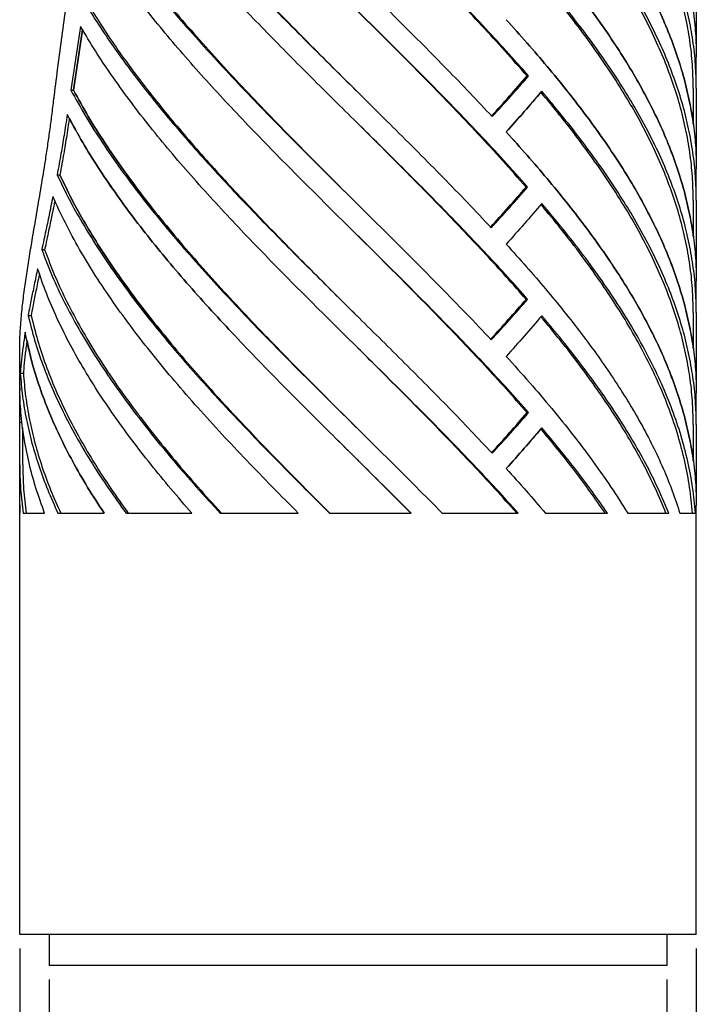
# Model space of a CAD drawing. Header units: millimetres. Extents: x 18 to 3605, y 16 to 2526.
# Tile 8 of 18: x 1422 to 1860, y 925 to 1562. Entities that reach past the tile are written whole.
import ezdxf

# ---------------------------------------------------------------- set-up
doc = ezdxf.new("R2010")
doc.units = ezdxf.units.MM
doc.header["$LTSCALE"] = 9
doc.linetypes.add('SLD-Solido', pattern=[0])
doc.layers.add('QUOTE', color=1, linetype='SLD-Solido')
doc.styles.add('SLDTEXTSTYLE0', font='GOTHIC.TTF', dxfattribs={"width": 0.913})
doc.dimstyles.new('SLDDIMSTYLE0', dxfattribs={"dimtxt": 23.8125, "dimasz": 25.2, "dimexe": 0, "dimexo": 0.0625, "dimgap": 5.953125, "dimtad": 1, "dimdec": 1, "dimrnd": 1e-09, "dimzin": 12, "dimdsep": 46, "dimtxsty": 'SLDTEXTSTYLE0', "dimsah": 1, "dimcen": 0.09, "dimadec": 0, "dimazin": 3, "dimtfac": 1, "dimtdec": 1, "dimtofl": 0, "dimtmove": 0, "dimatfit": 3, "dimfxl": 1, "dimfrac": 2, "dimtolj": 1, "dimtzin": 12, "dimarcsym": 0})

# ---------------------------------------------------------------- blocks, each defined once
blk = doc.blocks.new('_D_2')
at = {"layer": 'QUOTE', "transparency": 16777216}
for p, q in [((1440.68, 941.14), (1440.68, 851.14)), ((1840.68, 941.14), (1840.68, 851.14)), ((1840.68, 860.14), (1440.68, 860.14))]:
    blk.add_line(p, q, dxfattribs=at)
for points in [[(1440.68, 860.14), (1465.88, 857.89), (1465.88, 862.39)], [(1840.68, 860.14), (1815.48, 862.39), (1815.48, 857.89)]]:
    blk.add_solid(points, dxfattribs=at)
at = {"layer": 'QUOTE', "transparency": 16777216, "char_height": 23.812, "attachment_point": 1, "style": 'SLDTEXTSTYLE0'}
for s, insert in [('%%c', (1596.32, 890.55)), ('400', (1632.26, 890.55))]:
    blk.add_mtext(s, dxfattribs=dict(at, insert=insert))
blk = doc.blocks.new('_D_3')
at = {"layer": 'QUOTE', "transparency": 16777216}
for p, q in [((1421.68, 961.14), (1421.68, 797.14)), ((1859.68, 961.14), (1859.68, 797.14)), ((1859.68, 806.14), (1421.68, 806.14))]:
    blk.add_line(p, q, dxfattribs=at)
for points in [[(1421.68, 806.14), (1446.88, 803.89), (1446.88, 808.39)], [(1859.68, 806.14), (1834.48, 808.39), (1834.48, 803.89)]]:
    blk.add_solid(points, dxfattribs=at)
at = {"layer": 'QUOTE', "transparency": 16777216, "char_height": 23.812, "attachment_point": 1, "style": 'SLDTEXTSTYLE0'}
for s, insert in [('%%c', (1596.32, 836.55)), ('438', (1632.26, 836.55))]:
    blk.add_mtext(s, dxfattribs=dict(at, insert=insert))

msp = doc.modelspace()

# ---------------------------------------------------------------- linework, layer by layer
for p, q in [((1859.68, 1590.01), (1859.68, 1537.8)), ((1461.11, 1557.51), (1454.77, 1516.44)), ((1462.42, 1555.36), (1456.47, 1516.44)), ((1456.47, 1516.44), (1462.42, 1555.36)), ((1859.68, 1517.62), (1859.68, 1537.8)), ((1751.13, 1525.53), (1750.12, 1525.53)), ((1454.77, 1516.44), (1456.47, 1516.44)), ((1857.68, 1517.62), (1857.68, 1494.37)), ((1859.68, 1517.62), (1859.68, 1465.41)), ((1443.87, 1510.86), (1443.84, 1510.68)), ((1859.68, 1445.24), (1859.68, 1465.41)), ((1445.93, 1461.56), (1447.71, 1461.56)), ((1750.51, 1453.64), (1749.51, 1453.64)), ((1857.68, 1445.24), (1857.68, 1421.79)), ((1859.68, 1445.24), (1859.68, 1392.83)), ((1435.97, 1413.18), (1437.84, 1413.18)), ((1859.68, 1372.64), (1859.68, 1392.83)), ((1750.51, 1381.04), (1749.51, 1381.04)), ((1427.18, 1370.6), (1429.13, 1370.6)), ((1857.68, 1372.64), (1857.68, 1349.21)), ((1859.68, 1372.64), (1859.68, 1320.25)), ((1421.68, 1322), (1421.68, 1348.41)), ((1422.09, 1333.39), (1424.09, 1333.39)), ((1421.7, 1323.99), (1421.68, 1322)), ((1421.68, 1301.51), (1421.68, 1322)), ((1859.68, 1300.04), (1859.68, 1320.25)), ((1751.13, 1307.74), (1750.12, 1307.74)), ((1421.68, 1301.51), (1423.27, 1301.51)), ((1421.68, 1273.98), (1421.68, 1301.51)), ((1857.68, 1300.04), (1857.68, 1276.63)), ((1859.68, 1300.04), (1859.68, 1247.67)), ((1423.68, 1273.98), (1423.68, 1298.23)), ((1421.68, 1253.78), (1421.68, 1273.98)), ((1421.97, 1242.72), (1421.68, 1253.78)), ((1421.68, 1242.72), (1421.68, 1253.78)), ((1421.68, 970.14), (1421.68, 1242.72)), ((1421.68, 1242.72), (1421.97, 1242.72)), ((1423.97, 1242.72), (1437.85, 1242.72)), ((1431.86, 1242.78), (1431.86, 1242.72)), ((1431.87, 1242.78), (1431.87, 1242.72)), ((1434.92, 1242.72), (1434.92, 1242.78)), ((1434.94, 1242.72), (1434.94, 1242.78)), ((1446.44, 1242.72), (1476.36, 1242.72)), ((1490.58, 1242.72), (1533.2, 1242.72)), ((1551.46, 1242.72), (1602.02, 1242.72)), ((1622.3, 1242.72), (1675.15, 1242.72)), ((1695.18, 1242.72), (1744.44, 1242.72)), ((1761.99, 1242.72), (1802.16, 1242.72)), ((1815.26, 1242.72), (1841.87, 1242.72)), ((1849.07, 1242.72), (1859.14, 1242.72)), ((1859.68, 970.14), (1859.68, 1247.67)), ((1859.68, 970.14), (1421.68, 970.14)), ((1440.68, 970.14), (1440.68, 950.14)), ((1840.68, 970.14), (1840.68, 950.14)), ((1840.68, 950.14), (1440.68, 950.14))]:
    msp.add_line(p, q)
for points in [[(1751.13, 1525.53), (1746.31, 1530.98), (1736.66, 1541.88), (1721.47, 1558.22), (1705.87, 1574.57), (1689.89, 1590.92), (1673.62, 1607.26), (1657.17, 1623.61), (1640.62, 1639.95), (1624.08, 1656.3), (1607.63, 1672.65), (1591.36, 1688.99), (1575.38, 1705.34), (1559.78, 1721.69), (1544.63, 1738.03), (1530.04, 1754.38), (1516.03, 1770.72), (1507.3, 1781.62), (1502.94, 1787.07)], [(1736.7, 1779.4), (1741.23, 1774.37), (1750.3, 1764.3), (1763.25, 1749.2), (1775.63, 1734.1), (1787.35, 1719), (1798.35, 1703.9), (1808.59, 1688.8), (1818.01, 1673.7), (1826.56, 1658.6), (1834.21, 1643.5), (1840.92, 1628.4), (1846.65, 1613.3), (1851.37, 1598.2), (1855.08, 1583.1), (1857.72, 1568), (1859.38, 1552.9), (1859.58, 1542.83), (1859.68, 1537.8)], [(1494.67, 1745.32), (1498.61, 1740.19), (1506.49, 1729.94), (1519.18, 1714.56), (1532.44, 1699.18), (1546.25, 1683.8), (1560.54, 1668.42), (1575.24, 1653.04), (1590.26, 1637.66), (1605.54, 1622.28), (1621, 1606.9), (1636.56, 1591.52), (1652.14, 1576.14), (1667.66, 1560.76), (1683.05, 1545.38), (1698.21, 1530), (1713.11, 1514.62), (1722.73, 1504.37), (1727.54, 1499.24)], [(1859.68, 1517.62), (1859.58, 1522.76), (1859.36, 1533.02), (1857.64, 1548.42), (1854.89, 1563.82), (1851.04, 1579.22), (1846.13, 1594.62), (1840.18, 1610.03), (1833.22, 1625.43), (1825.28, 1640.83), (1816.41, 1656.23), (1806.65, 1671.63), (1796.05, 1687.03), (1784.65, 1702.43), (1772.56, 1717.83), (1763.96, 1728.09), (1759.65, 1733.23)], [(1750.51, 1453.64), (1745.42, 1459.38), (1735.22, 1470.87), (1719.14, 1488.1), (1702.62, 1505.33), (1685.69, 1522.56), (1668.48, 1539.8), (1651.09, 1557.03), (1633.63, 1574.26), (1616.22, 1591.49), (1598.96, 1608.72), (1581.97, 1625.95), (1565.35, 1643.18), (1549.21, 1660.42), (1533.65, 1677.65), (1518.78, 1694.88), (1504.62, 1712.11), (1495.92, 1723.6), (1491.57, 1729.34)], [(1736.7, 1707.02), (1741.23, 1701.98), (1750.3, 1691.92), (1763.25, 1676.82), (1775.63, 1661.72), (1787.35, 1646.62), (1798.35, 1631.52), (1808.59, 1616.42), (1818.01, 1601.32), (1826.56, 1586.22), (1834.21, 1571.11), (1840.92, 1556.01), (1846.65, 1540.91), (1851.37, 1525.81), (1855.08, 1510.71), (1857.72, 1495.61), (1859.38, 1480.51), (1859.58, 1470.45), (1859.68, 1465.41)], [(1483.69, 1687.76), (1487.61, 1682.34), (1495.44, 1671.49), (1508.24, 1655.21), (1521.73, 1638.94), (1535.91, 1622.66), (1550.68, 1606.38), (1565.96, 1590.11), (1581.66, 1573.83), (1597.7, 1557.56), (1613.98, 1541.28), (1630.41, 1525.01), (1646.9, 1508.73), (1663.35, 1492.46), (1679.68, 1476.18), (1695.78, 1459.91), (1711.6, 1443.63), (1721.79, 1432.78), (1726.89, 1427.35)], [(1750.51, 1381.04), (1746.22, 1385.89), (1737.64, 1395.58), (1724.19, 1410.12), (1710.4, 1424.66), (1696.29, 1439.2), (1681.93, 1453.74), (1667.38, 1468.28), (1652.71, 1482.82), (1637.99, 1497.36), (1623.28, 1511.9), (1608.65, 1526.44), (1594.16, 1540.98), (1579.88, 1555.52), (1565.88, 1570.06), (1552.21, 1584.6), (1538.95, 1599.14), (1526.14, 1613.68), (1513.85, 1628.22), (1502.15, 1642.76), (1491.01, 1657.3), (1484.17, 1667), (1480.75, 1671.84)], [(1859.68, 1445.24), (1859.58, 1450.37), (1859.36, 1460.64), (1857.64, 1476.04), (1854.89, 1491.44), (1851.04, 1506.84), (1846.13, 1522.24), (1840.18, 1537.64), (1833.22, 1553.04), (1825.28, 1568.44), (1816.41, 1583.84), (1806.65, 1599.24), (1796.05, 1614.64), (1784.65, 1630.04), (1772.56, 1645.44), (1763.96, 1655.71), (1759.65, 1660.84)], [(1736.61, 1634.53), (1741.15, 1629.5), (1750.22, 1619.42), (1763.18, 1604.32), (1775.57, 1589.21), (1787.3, 1574.11), (1798.31, 1559), (1808.55, 1543.89), (1817.98, 1528.79), (1826.54, 1513.68), (1834.19, 1498.57), (1840.9, 1483.47), (1846.64, 1468.36), (1851.37, 1453.26), (1855.07, 1438.15), (1857.72, 1423.04), (1859.38, 1407.94), (1859.58, 1397.87), (1859.68, 1392.83)], [(1473.32, 1630.43), (1477.18, 1624.69), (1484.88, 1613.2), (1497.71, 1595.98), (1511.37, 1578.75), (1525.87, 1561.52), (1541.09, 1544.29), (1556.95, 1527.06), (1573.33, 1509.83), (1590.15, 1492.6), (1607.28, 1475.37), (1624.63, 1458.14), (1642.07, 1440.91), (1659.51, 1423.68), (1676.83, 1406.45), (1693.91, 1389.22), (1710.7, 1371.99), (1721.49, 1360.51), (1726.89, 1354.77)], [(1751.13, 1307.74), (1746.61, 1312.86), (1737.56, 1323.08), (1723.35, 1338.42), (1708.77, 1353.77), (1693.84, 1369.11), (1678.64, 1384.45), (1663.25, 1399.79), (1647.75, 1415.13), (1632.21, 1430.47), (1616.72, 1445.81), (1601.34, 1461.15), (1586.16, 1476.5), (1571.26, 1491.84), (1556.7, 1507.18), (1542.57, 1522.52), (1528.93, 1537.86), (1515.85, 1553.2), (1503.4, 1568.54), (1491.65, 1583.89), (1480.59, 1599.23), (1473.91, 1609.45), (1470.57, 1614.57)], [(1443.84, 1510.68), (1445.45, 1523.44), (1448.65, 1548.95), (1452.31, 1574.46), (1454.14, 1587.22)], [(1859.68, 1372.64), (1859.58, 1377.77), (1859.36, 1388.04), (1857.64, 1403.44), (1854.89, 1418.84), (1851.04, 1434.24), (1846.13, 1449.64), (1840.18, 1465.04), (1833.22, 1480.44), (1825.28, 1495.84), (1816.41, 1511.24), (1806.65, 1526.64), (1796.05, 1542.04), (1784.65, 1557.44), (1772.56, 1572.84), (1763.96, 1583.11), (1759.65, 1588.24)], [(1463.65, 1573.33), (1466.63, 1568.46), (1472.58, 1558.73), (1482.49, 1544.14), (1493.07, 1529.55), (1504.33, 1514.96), (1516.2, 1500.36), (1528.65, 1485.77), (1541.6, 1471.18), (1555, 1456.58), (1568.79, 1441.99), (1582.91, 1427.4), (1597.3, 1412.81), (1611.88, 1398.21), (1626.59, 1383.62), (1641.37, 1369.03), (1656.14, 1354.43), (1670.84, 1339.84), (1685.41, 1325.25), (1699.76, 1310.66), (1713.88, 1296.06), (1723, 1286.33), (1727.55, 1281.47)], [(1736.62, 1561.94), (1741.16, 1556.91), (1750.23, 1546.83), (1763.19, 1531.73), (1775.58, 1516.62), (1787.3, 1501.52), (1798.31, 1486.41), (1808.55, 1471.31), (1817.98, 1456.2), (1826.54, 1441.1), (1834.19, 1425.99), (1840.9, 1410.88), (1846.64, 1395.78), (1851.37, 1380.67), (1855.07, 1365.57), (1857.72, 1350.46), (1859.38, 1335.36), (1859.58, 1325.29), (1859.68, 1320.25)], [(1744.44, 1242.72), (1739.72, 1247.96), (1730.26, 1258.46), (1715.45, 1274.2), (1700.28, 1289.94), (1684.79, 1305.68), (1669.07, 1321.42), (1653.19, 1337.16), (1637.25, 1352.9), (1621.33, 1368.64), (1605.51, 1384.38), (1589.88, 1400.12), (1574.52, 1415.86), (1559.5, 1431.6), (1544.92, 1447.34), (1530.84, 1463.07), (1517.34, 1478.81), (1504.5, 1494.55), (1492.37, 1510.29), (1481.05, 1526.03), (1470.5, 1541.77), (1464.24, 1552.27), (1461.11, 1557.51)], [(1727.54, 1499.24), (1731.56, 1503.62), (1739.6, 1512.39), (1747.29, 1521.15), (1751.13, 1525.53)], [(1454.77, 1516.44), (1457.94, 1510.74), (1464.26, 1499.33), (1475.17, 1482.22), (1487.02, 1465.12), (1499.86, 1448.01), (1513.57, 1430.9), (1528.08, 1413.79), (1543.3, 1396.69), (1559.12, 1379.58), (1575.45, 1362.47), (1592.19, 1345.36), (1609.23, 1328.26), (1626.47, 1311.15), (1643.8, 1294.04), (1661.11, 1276.93), (1678.31, 1259.82), (1689.56, 1248.42), (1695.18, 1242.72)], [(1759.65, 1515.65), (1755.91, 1511.26), (1748.43, 1502.5), (1740.56, 1493.73), (1736.62, 1489.35)], [(1859.68, 1300.04), (1859.58, 1305.18), (1859.36, 1315.44), (1857.64, 1330.84), (1854.89, 1346.24), (1851.04, 1361.64), (1846.13, 1377.05), (1840.18, 1392.45), (1833.22, 1407.85), (1825.28, 1423.25), (1816.41, 1438.65), (1806.65, 1454.05), (1796.05, 1469.45), (1784.65, 1484.85), (1772.56, 1500.25), (1763.96, 1510.51), (1759.65, 1515.65)], [(1675.15, 1242.72), (1669.76, 1248.09), (1658.98, 1258.84), (1642.66, 1274.96), (1626.34, 1291.08), (1610.1, 1307.2), (1594.03, 1323.32), (1578.21, 1339.44), (1562.74, 1355.56), (1547.71, 1371.68), (1533.19, 1387.8), (1519.27, 1403.92), (1506.02, 1420.04), (1493.52, 1436.16), (1481.83, 1452.28), (1471.04, 1468.4), (1461.12, 1484.53), (1455.36, 1495.27), (1452.48, 1500.65)], [(1736.62, 1489.35), (1741.16, 1484.31), (1750.23, 1474.24), (1763.19, 1459.14), (1775.58, 1444.03), (1787.3, 1428.93), (1798.31, 1413.82), (1808.55, 1398.72), (1817.98, 1383.61), (1826.54, 1368.51), (1834.19, 1353.4), (1840.9, 1338.3), (1846.64, 1323.19), (1851.37, 1308.09), (1855.07, 1292.98), (1857.72, 1277.88), (1859.38, 1262.77), (1859.58, 1252.7), (1859.68, 1247.67)], [(1445.93, 1461.56), (1448.44, 1456.35), (1453.46, 1445.93), (1462.24, 1430.3), (1471.88, 1414.67), (1482.42, 1399.04), (1493.79, 1383.4), (1505.92, 1367.77), (1518.75, 1352.14), (1532.22, 1336.51), (1546.25, 1320.88), (1560.78, 1305.24), (1575.73, 1289.61), (1591.02, 1273.98), (1606.56, 1258.35), (1617.05, 1247.93), (1622.3, 1242.72)], [(1447.71, 1461.56), (1450.2, 1456.35), (1455.17, 1445.93), (1463.87, 1430.3), (1473.42, 1414.67), (1483.87, 1399.04), (1495.13, 1383.4), (1507.15, 1367.77), (1519.86, 1352.14), (1533.21, 1336.51), (1547.12, 1320.88), (1561.51, 1305.24), (1576.32, 1289.61), (1591.47, 1273.98), (1606.87, 1258.35), (1617.27, 1247.93), (1622.47, 1242.72)], [(1622.47, 1242.72), (1617.27, 1247.93), (1606.87, 1258.35), (1591.47, 1273.98), (1576.32, 1289.61), (1561.51, 1305.24), (1547.12, 1320.88), (1533.21, 1336.51), (1519.86, 1352.14), (1507.15, 1367.77), (1495.13, 1383.4), (1483.87, 1399.04), (1473.42, 1414.67), (1463.87, 1430.3), (1455.17, 1445.93), (1450.2, 1456.35), (1447.71, 1461.56)], [(1726.89, 1427.35), (1730.91, 1431.74), (1738.97, 1440.5), (1746.66, 1449.26), (1750.51, 1453.64)], [(1602.02, 1242.72), (1596.38, 1248.4), (1585.09, 1259.78), (1568.56, 1276.85), (1552.47, 1293.91), (1536.93, 1310.98), (1522.04, 1328.04), (1507.88, 1345.11), (1494.55, 1362.17), (1482.13, 1379.24), (1470.69, 1396.3), (1460.33, 1413.37), (1451, 1430.43), (1445.79, 1441.81), (1443.18, 1447.5)], [(1759.65, 1443.05), (1755.91, 1438.67), (1748.43, 1429.9), (1740.56, 1421.14), (1736.63, 1416.76)], [(1859.14, 1242.72), (1858.62, 1248.28), (1857.57, 1259.41), (1854.37, 1276.11), (1849.98, 1292.8), (1844.33, 1309.49), (1837.47, 1326.19), (1829.43, 1342.88), (1820.28, 1359.58), (1810.05, 1376.27), (1798.82, 1392.97), (1786.64, 1409.66), (1773.63, 1426.35), (1764.31, 1437.48), (1759.65, 1443.05)], [(1736.63, 1416.76), (1740.99, 1411.92), (1749.7, 1402.26), (1762.18, 1387.75), (1774.13, 1373.25), (1785.48, 1358.74), (1796.18, 1344.24), (1806.18, 1329.74), (1815.43, 1315.23), (1823.9, 1300.73), (1831.55, 1286.23), (1838.33, 1271.72), (1844.28, 1257.22), (1847.47, 1247.55), (1849.07, 1242.72)], [(1435.97, 1413.18), (1438.13, 1407.5), (1442.46, 1396.13), (1450.53, 1379.09), (1459.69, 1362.04), (1470, 1344.99), (1481.35, 1327.95), (1493.7, 1310.9), (1506.96, 1293.85), (1521.06, 1276.81), (1535.86, 1259.76), (1546.26, 1248.4), (1551.46, 1242.72)], [(1437.84, 1413.18), (1439.98, 1407.5), (1444.27, 1396.13), (1452.27, 1379.09), (1461.34, 1362.04), (1471.55, 1344.99), (1482.81, 1327.95), (1495.05, 1310.9), (1508.18, 1293.85), (1522.15, 1276.81), (1536.82, 1259.76), (1547.13, 1248.4), (1552.28, 1242.72)], [(1533.2, 1242.72), (1528.6, 1247.99), (1519.42, 1258.52), (1506.45, 1274.33), (1494.15, 1290.14), (1482.64, 1305.95), (1471.98, 1321.75), (1462.21, 1337.56), (1453.39, 1353.37), (1445.6, 1369.17), (1438.76, 1384.98), (1435.12, 1395.52), (1433.3, 1400.79)], [(1726.89, 1354.77), (1730.92, 1359.14), (1738.97, 1367.9), (1746.66, 1376.66), (1750.51, 1381.04)], [(1427.18, 1370.6), (1428.49, 1365.27), (1431.12, 1354.61), (1436.51, 1338.63), (1442.94, 1322.64), (1450.46, 1306.66), (1459.02, 1290.67), (1468.59, 1274.69), (1479.03, 1258.7), (1486.73, 1248.04), (1490.58, 1242.72)], [(1429.13, 1370.6), (1430.43, 1365.27), (1433.03, 1354.61), (1438.38, 1338.63), (1444.74, 1322.64), (1452.2, 1306.66), (1460.68, 1290.67), (1470.16, 1274.69), (1480.51, 1258.7), (1488.14, 1248.04), (1491.95, 1242.72)], [(1759.65, 1370.45), (1755.91, 1366.07), (1748.44, 1357.31), (1740.57, 1348.55), (1736.63, 1344.17)], [(1841.87, 1242.72), (1839.64, 1248.04), (1835.17, 1258.68), (1827.12, 1274.65), (1818.13, 1290.62), (1808.15, 1306.58), (1797.27, 1322.55), (1785.52, 1338.52), (1773.03, 1354.49), (1764.11, 1365.13), (1759.65, 1370.45)], [(1476.36, 1242.72), (1472.73, 1248.29), (1465.46, 1259.43), (1455.87, 1276.15), (1447.31, 1292.86), (1439.91, 1309.58), (1433.74, 1326.29), (1428.7, 1343.01), (1426.42, 1354.15), (1425.28, 1359.72)], [(1736.63, 1344.17), (1741.71, 1338.53), (1751.85, 1327.26), (1766.24, 1310.35), (1779.9, 1293.44), (1792.68, 1276.53), (1804.62, 1259.63), (1811.71, 1248.35), (1815.26, 1242.72)], [(1422.09, 1333.39), (1422.5, 1328.36), (1423.33, 1318.28), (1425.92, 1303.17), (1429.47, 1288.05), (1434.09, 1272.94), (1439.65, 1257.83), (1444.18, 1247.75), (1446.44, 1242.72)], [(1424.09, 1333.39), (1424.5, 1328.36), (1425.31, 1318.28), (1427.88, 1303.17), (1431.4, 1288.05), (1435.98, 1272.94), (1441.48, 1257.83), (1445.97, 1247.75), (1448.22, 1242.72)], [(1437.85, 1242.72), (1435.9, 1248.13), (1431.98, 1258.97), (1427.59, 1275.22), (1424.34, 1291.48), (1422.24, 1307.73), (1421.88, 1318.57), (1421.7, 1323.99)], [(1727.55, 1281.47), (1731.57, 1285.85), (1739.61, 1294.61), (1747.29, 1303.36), (1751.13, 1307.74)], [(1759.65, 1297.86), (1755.91, 1293.48), (1748.44, 1284.72), (1740.58, 1275.97), (1736.65, 1271.59)], [(1802.16, 1242.72), (1798.96, 1247.31), (1792.55, 1256.5), (1782.14, 1270.29), (1771.23, 1284.07), (1763.51, 1293.26), (1759.65, 1297.86)], [(1421.68, 1273.98), (1421.78, 1268.77), (1421.97, 1258.35), (1423.3, 1247.93), (1423.97, 1242.72)], [(1423.68, 1273.98), (1423.78, 1268.77), (1423.97, 1258.35), (1425.29, 1247.93), (1425.95, 1242.72)], [(1736.65, 1271.59), (1740.99, 1266.78), (1749.68, 1257.15), (1757.89, 1247.53), (1761.99, 1242.72)]]:
    msp.add_open_spline(points, degree=3)
for points, knots in [([(1857.68, 1517.62), (1857.58, 1522.76), (1857.37, 1533.02), (1855.66, 1548.42), (1852.94, 1563.82), (1849.12, 1579.22), (1844.26, 1594.62), (1838.36, 1610.03), (1831.46, 1625.43), (1823.6, 1640.83), (1814.81, 1656.23), (1805.13, 1671.63), (1794.63, 1687.03), (1783.33, 1702.43), (1771.53, 1717.61), (1763.18, 1727.66), (1759.09, 1732.58)], [0, 0, 0, 0, 0.071643, 0.143286, 0.214929, 0.286572, 0.358216, 0.429859, 0.501502, 0.573145, 0.644788, 0.716431, 0.788074, 0.859717, 0.931361, 1, 1, 1, 1]), ([(1857.68, 1494.38), (1857.64, 1494.79), (1857.08, 1500.24), (1855, 1510.72), (1851.39, 1525.82), (1846.64, 1540.92), (1840.92, 1556.02), (1834.21, 1571.12), (1826.56, 1586.22), (1818.01, 1601.32), (1808.59, 1616.42), (1798.36, 1631.52), (1787.35, 1646.62), (1775.64, 1661.72), (1763.26, 1676.82), (1750.31, 1691.92), (1741.24, 1701.99), (1736.7, 1707.02)], [0, 0, 0, 0, 0.005821, 0.076834, 0.147847, 0.21886, 0.289872, 0.360885, 0.431898, 0.502911, 0.573923, 0.644936, 0.715949, 0.786962, 0.857974, 0.928987, 1, 1, 1, 1]), ([(1485.12, 1687.76), (1489, 1682.34), (1496.76, 1671.49), (1509.45, 1655.21), (1522.82, 1638.94), (1536.87, 1622.66), (1551.5, 1606.38), (1566.64, 1590.11), (1582.2, 1573.83), (1598.09, 1557.56), (1614.22, 1541.28), (1628.46, 1527.05), (1637.29, 1518.25), (1640.69, 1514.87)], [0, 0, 0, 0, 0.094134, 0.188268, 0.282401, 0.376535, 0.470669, 0.564803, 0.658936, 0.75307, 0.847204, 0.941338, 1, 1, 1, 1]), ([(1481.92, 1670.21), (1484.96, 1665.91), (1491.42, 1656.76), (1502.15, 1642.76), (1513.85, 1628.22), (1526.14, 1613.68), (1538.95, 1599.14), (1552.21, 1584.6), (1565.88, 1570.06), (1579.88, 1555.52), (1594.16, 1540.98), (1608.65, 1526.44), (1623.28, 1511.9), (1633.98, 1501.32), (1639.79, 1495.59), (1640.68, 1494.7)], [0, 0, 0, 0, 0.073532, 0.156377, 0.239223, 0.322068, 0.404914, 0.487759, 0.570604, 0.65345, 0.736295, 0.819141, 0.901986, 0.984832, 1, 1, 1, 1]), ([(1857.68, 1445.24), (1857.58, 1450.37), (1857.37, 1460.64), (1855.66, 1476.04), (1852.94, 1491.44), (1849.12, 1506.84), (1844.26, 1522.24), (1838.36, 1537.64), (1831.46, 1553.04), (1823.6, 1568.44), (1814.81, 1583.84), (1805.13, 1599.24), (1794.63, 1614.64), (1783.33, 1630.04), (1771.53, 1645.22), (1763.18, 1655.28), (1759.09, 1660.19)], [0, 0, 0, 0, 0.071643, 0.143286, 0.214929, 0.286572, 0.358216, 0.429859, 0.501502, 0.573145, 0.644788, 0.716431, 0.788074, 0.859717, 0.93136, 1, 1, 1, 1]), ([(1750.12, 1525.53), (1745.34, 1530.98), (1735.78, 1541.88), (1720.74, 1558.22), (1705.28, 1574.57), (1689.44, 1590.92), (1673.32, 1607.26), (1657.04, 1623.59), (1646.13, 1634.47), (1640.68, 1639.9)], [0, 0, 0, 0, 0.14293, 0.285861, 0.428791, 0.571721, 0.714651, 0.857582, 1, 1, 1, 1]), ([(1857.68, 1421.79), (1857.64, 1422.21), (1857.08, 1427.66), (1855, 1438.15), (1851.39, 1453.26), (1846.63, 1468.37), (1840.9, 1483.47), (1834.19, 1498.58), (1826.54, 1513.68), (1817.98, 1528.79), (1808.55, 1543.9), (1798.31, 1559), (1787.3, 1574.11), (1775.57, 1589.22), (1763.18, 1604.32), (1750.23, 1619.43), (1741.15, 1629.5), (1736.62, 1634.54)], [0, 0, 0, 0, 0.005892, 0.0769, 0.147908, 0.218915, 0.289923, 0.360931, 0.431939, 0.502946, 0.573954, 0.644962, 0.715969, 0.786977, 0.857985, 0.928992, 1, 1, 1, 1]), ([(1474.85, 1630.43), (1478.67, 1624.69), (1486.3, 1613.2), (1499.02, 1595.98), (1512.55, 1578.75), (1526.92, 1561.52), (1542, 1544.29), (1557.71, 1527.06), (1573.95, 1509.83), (1590.61, 1492.6), (1607.59, 1475.37), (1624.32, 1458.6), (1635.38, 1447.57), (1640.69, 1442.28)], [0, 0, 0, 0, 0.091571, 0.183142, 0.274712, 0.366283, 0.457854, 0.549425, 0.640996, 0.732567, 0.824137, 0.915708, 1, 1, 1, 1]), ([(1857.68, 1372.64), (1857.58, 1377.77), (1857.37, 1388.04), (1855.66, 1403.44), (1852.94, 1418.84), (1849.12, 1434.24), (1844.26, 1449.64), (1838.36, 1465.04), (1831.46, 1480.44), (1823.6, 1495.84), (1814.81, 1511.24), (1805.13, 1526.64), (1794.63, 1542.04), (1783.33, 1557.44), (1771.53, 1572.63), (1763.18, 1582.68), (1759.09, 1587.6)], [0, 0, 0, 0, 0.071643, 0.143286, 0.214929, 0.286572, 0.358216, 0.429859, 0.501502, 0.573145, 0.644788, 0.716431, 0.788074, 0.859717, 0.93136, 1, 1, 1, 1]), ([(1465.27, 1573.33), (1468.22, 1568.46), (1474.12, 1558.73), (1483.94, 1544.14), (1494.41, 1529.55), (1505.57, 1514.96), (1517.34, 1500.36), (1529.67, 1485.77), (1542.5, 1471.18), (1555.78, 1456.58), (1569.45, 1441.99), (1583.44, 1427.4), (1597.69, 1412.81), (1612.14, 1398.21), (1626.5, 1383.84), (1636.03, 1374.34), (1640.69, 1369.7)], [0, 0, 0, 0, 0.071664, 0.143328, 0.214992, 0.286655, 0.358319, 0.429983, 0.501647, 0.573311, 0.644975, 0.716639, 0.788303, 0.859966, 0.93163, 1, 1, 1, 1]), ([(1749.51, 1453.64), (1744.46, 1459.38), (1734.36, 1470.87), (1718.43, 1488.1), (1702.05, 1505.33), (1685.28, 1522.56), (1668.22, 1539.8), (1653.31, 1554.71), (1644.12, 1563.87), (1640.68, 1567.3)], [0, 0, 0, 0, 0.151608, 0.303215, 0.454823, 0.60643, 0.758038, 0.909646, 1, 1, 1, 1]), ([(1857.68, 1349.21), (1857.64, 1349.63), (1857.08, 1355.08), (1855, 1365.57), (1851.39, 1380.68), (1846.63, 1395.78), (1840.9, 1410.89), (1834.19, 1425.99), (1826.54, 1441.1), (1817.98, 1456.2), (1808.55, 1471.31), (1798.31, 1486.42), (1787.3, 1501.52), (1775.58, 1516.63), (1763.19, 1531.73), (1750.23, 1546.84), (1741.16, 1556.91), (1736.62, 1561.95)], [0, 0, 0, 0, 0.005888, 0.076896, 0.147904, 0.218912, 0.28992, 0.360928, 0.431936, 0.502944, 0.573952, 0.64496, 0.715968, 0.786976, 0.857984, 0.928992, 1, 1, 1, 1]), ([(1727.13, 1499.66), (1730.98, 1503.9), (1738.82, 1512.53), (1746.31, 1521.15), (1750.12, 1525.53)], [0, 0, 0, 0, 0.491807, 1, 1, 1, 1]), ([(1456.47, 1516.44), (1459.6, 1510.74), (1465.87, 1499.33), (1476.68, 1482.22), (1488.43, 1465.12), (1501.15, 1448.01), (1514.74, 1430.9), (1529.11, 1413.79), (1544.19, 1396.69), (1559.86, 1379.58), (1576.05, 1362.47), (1592.63, 1345.36), (1609.52, 1328.26), (1625.58, 1312.17), (1635.99, 1301.79), (1640.69, 1297.11)], [0, 0, 0, 0, 0.078002, 0.156003, 0.234005, 0.312006, 0.390008, 0.468009, 0.546011, 0.624012, 0.702014, 0.780015, 0.858017, 0.936018, 1, 1, 1, 1]), ([(1640.69, 1297.11), (1635.99, 1301.79), (1625.58, 1312.17), (1609.52, 1328.26), (1592.63, 1345.36), (1576.05, 1362.47), (1559.86, 1379.58), (1544.19, 1396.69), (1529.11, 1413.79), (1514.74, 1430.9), (1501.15, 1448.01), (1488.43, 1465.12), (1476.68, 1482.22), (1465.87, 1499.33), (1459.6, 1510.74), (1456.47, 1516.44)], [0, 0, 0, 0, 0.063981, 0.141983, 0.219984, 0.297986, 0.375987, 0.453989, 0.531991, 0.609992, 0.687994, 0.765995, 0.843997, 0.921998, 1, 1, 1, 1]), ([(1421.68, 1348.41), (1421.7, 1350.36), (1421.74, 1354.07), (1421.98, 1359.47), (1422.32, 1364.76), (1422.78, 1370.17), (1423.36, 1375.87), (1424.04, 1381.72), (1425.03, 1389.33), (1426.42, 1398.86), (1428.26, 1410.43), (1430.45, 1423.43), (1432.94, 1437.92), (1435.67, 1453.98), (1437.98, 1468.2), (1439.82, 1480.3), (1441.23, 1490.1), (1442.57, 1500.21), (1443.41, 1507.09), (1443.84, 1510.68)], [0, 0, 0, 0, 0.044646, 0.084994, 0.12106, 0.160527, 0.200619, 0.240513, 0.280529, 0.353906, 0.427214, 0.500585, 0.593904, 0.687098, 0.780355, 0.835267, 0.88887, 0.941985, 1, 1, 1, 1]), ([(1736.63, 1489.36), (1740.56, 1493.74), (1748.24, 1502.29), (1755.54, 1510.83), (1759.09, 1515)], [0, 0, 0, 0, 0.512587, 1, 1, 1, 1]), ([(1857.68, 1300.04), (1857.58, 1305.18), (1857.37, 1315.44), (1855.66, 1330.84), (1852.94, 1346.24), (1849.12, 1361.64), (1844.26, 1377.05), (1838.36, 1392.45), (1831.46, 1407.85), (1823.6, 1423.25), (1814.81, 1438.65), (1805.13, 1454.05), (1794.63, 1469.45), (1783.33, 1484.85), (1771.53, 1500.03), (1763.18, 1510.08), (1759.09, 1515)], [0, 0, 0, 0, 0.071643, 0.143286, 0.214929, 0.286572, 0.358216, 0.429859, 0.501502, 0.573145, 0.644788, 0.716431, 0.788074, 0.859717, 0.93136, 1, 1, 1, 1]), ([(1452.48, 1500.65), (1452.13, 1498.32), (1451.46, 1493.79), (1450.43, 1487.21), (1449.43, 1481.1), (1448.38, 1475.03), (1447.22, 1468.58), (1446.38, 1464), (1445.93, 1461.56)], [0, 0, 0, 0, 0.175377, 0.342001, 0.499924, 0.642791, 0.809468, 1, 1, 1, 1]), ([(1453.83, 1498.18), (1453.61, 1496.68), (1453.06, 1492.98), (1452.17, 1487.22), (1451.18, 1481.1), (1450.14, 1475.03), (1448.98, 1468.58), (1448.15, 1464), (1447.71, 1461.56)], [0, 0, 0, 0, 0.120819, 0.298507, 0.466899, 0.619217, 0.796903, 1, 1, 1, 1]), ([(1453.83, 1498.19), (1456.27, 1493.63), (1461.61, 1483.71), (1471.05, 1468.4), (1481.83, 1452.28), (1493.52, 1436.16), (1506.02, 1420.04), (1519.27, 1403.92), (1533.19, 1387.8), (1547.71, 1371.68), (1562.74, 1355.56), (1578.21, 1339.44), (1594.03, 1323.32), (1610.1, 1307.2), (1625.68, 1291.73), (1635.9, 1281.63), (1640.69, 1276.91)], [0, 0, 0, 0, 0.061741, 0.134594, 0.207447, 0.2803, 0.353154, 0.426007, 0.49886, 0.571713, 0.644567, 0.71742, 0.790273, 0.863126, 0.93598, 1, 1, 1, 1]), ([(1749.51, 1381.04), (1745.26, 1385.89), (1736.75, 1395.58), (1723.43, 1410.12), (1709.76, 1424.66), (1695.78, 1439.2), (1681.55, 1453.74), (1667.14, 1468.28), (1653.49, 1481.94), (1644.65, 1490.74), (1640.68, 1494.7)], [0, 0, 0, 0, 0.127926, 0.255852, 0.383778, 0.511705, 0.639631, 0.767557, 0.895483, 1, 1, 1, 1]), ([(1857.68, 1276.63), (1857.64, 1277.04), (1857.08, 1282.5), (1855, 1292.98), (1851.39, 1308.09), (1846.63, 1323.2), (1840.9, 1338.3), (1834.19, 1353.41), (1826.54, 1368.51), (1817.98, 1383.62), (1808.56, 1398.72), (1798.32, 1413.83), (1787.31, 1428.93), (1775.58, 1444.04), (1763.19, 1459.14), (1750.24, 1474.25), (1741.16, 1484.32), (1736.63, 1489.36)], [0, 0, 0, 0, 0.005884, 0.076892, 0.147901, 0.218909, 0.289917, 0.360925, 0.431934, 0.502942, 0.57395, 0.644959, 0.715967, 0.786975, 0.857983, 0.928992, 1, 1, 1, 1]), ([(1726.48, 1427.77), (1730.34, 1432.02), (1738.19, 1440.64), (1745.7, 1449.26), (1749.51, 1453.64)], [0, 0, 0, 0, 0.491886, 1, 1, 1, 1]), ([(1443.18, 1447.5), (1442.78, 1445.48), (1441.97, 1441.52), (1440.77, 1435.72), (1439.64, 1430.32), (1438.5, 1424.98), (1437.28, 1419.35), (1436.42, 1415.33), (1435.97, 1413.18)], [0, 0, 0, 0, 0.171579, 0.338198, 0.499907, 0.640587, 0.807273, 1, 1, 1, 1]), ([(1444.45, 1444.82), (1444.22, 1443.7), (1443.6, 1440.63), (1442.6, 1435.72), (1441.48, 1430.32), (1440.34, 1424.98), (1439.14, 1419.35), (1438.29, 1415.33), (1437.84, 1413.18)], [0, 0, 0, 0, 0.103369, 0.283758, 0.458807, 0.61107, 0.791454, 1, 1, 1, 1]), ([(1857.14, 1242.72), (1856.63, 1248.28), (1855.59, 1259.41), (1852.41, 1276.11), (1848.07, 1292.8), (1842.47, 1309.49), (1835.67, 1326.19), (1827.71, 1342.88), (1818.64, 1359.58), (1808.5, 1376.27), (1797.38, 1392.97), (1785.3, 1409.66), (1772.59, 1426.14), (1763.53, 1437.05), (1759.09, 1442.4)], [0, 0, 0, 0, 0.083603, 0.1672061, 0.2508091, 0.3344122, 0.4180152, 0.5016183, 0.5852213, 0.6688244, 0.7524274, 0.8360305, 0.9196335, 1, 1, 1, 1]), ([(1750.12, 1307.74), (1745.64, 1312.86), (1736.67, 1323.08), (1722.6, 1338.42), (1708.15, 1353.77), (1693.35, 1369.11), (1678.29, 1384.45), (1663.05, 1399.79), (1650.48, 1412.34), (1643.02, 1419.78), (1640.68, 1422.11)], [0, 0, 0, 0, 0.134145, 0.26829, 0.402435, 0.53658, 0.670724, 0.804869, 0.939014, 1, 1, 1, 1]), ([(1433.3, 1400.79), (1432.92, 1399.02), (1432.18, 1395.52), (1431.1, 1390.4), (1430.12, 1385.63), (1429.16, 1380.93), (1428.18, 1376), (1427.53, 1372.49), (1427.18, 1370.6)], [0, 0, 0, 0, 0.169595, 0.336212, 0.499898, 0.639428, 0.806118, 1, 1, 1, 1]), ([(1434.49, 1397.47), (1434.36, 1396.82), (1433.85, 1394.43), (1433.01, 1390.4), (1432.04, 1385.63), (1431.09, 1380.93), (1430.12, 1376), (1429.47, 1372.49), (1429.13, 1370.6)], [0, 0, 0, 0, 0.070712, 0.257228, 0.440435, 0.596579, 0.783088, 1, 1, 1, 1]), ([(1726.48, 1355.18), (1730.34, 1359.42), (1738.2, 1368.04), (1745.7, 1376.66), (1749.51, 1381.04)], [0, 0, 0, 0, 0.491889, 1, 1, 1, 1]), ([(1840.03, 1242.72), (1837.82, 1248.04), (1833.39, 1258.68), (1825.41, 1274.65), (1816.51, 1290.62), (1806.62, 1306.58), (1795.84, 1322.55), (1784.2, 1338.52), (1771.99, 1354.27), (1763.34, 1364.7), (1759.09, 1369.81)], [0, 0, 0, 0, 0.125635, 0.251271, 0.376906, 0.502541, 0.628176, 0.753812, 0.879447, 1, 1, 1, 1]), ([(1425.28, 1359.72), (1425.03, 1358.17), (1424.54, 1355.09), (1423.89, 1350.59), (1423.35, 1346.42), (1422.87, 1342.34), (1422.43, 1338.07), (1422.21, 1335.03), (1422.09, 1333.39)], [0, 0, 0, 0, 0.168953, 0.33557, 0.499897, 0.639071, 0.805761, 1, 1, 1, 1]), ([(1426.44, 1354.48), (1426.25, 1353.18), (1425.84, 1350.39), (1425.33, 1346.42), (1424.86, 1342.34), (1424.43, 1338.07), (1424.21, 1335.03), (1424.09, 1333.39)], [0, 0, 0, 0, 0.178376, 0.38163, 0.553742, 0.759853, 1, 1, 1, 1]), ([(1426.43, 1354.5), (1427.23, 1350.67), (1429.18, 1341.27), (1433.75, 1326.29), (1439.91, 1309.58), (1447.31, 1292.86), (1455.87, 1276.15), (1465.46, 1259.43), (1472.73, 1248.29), (1476.36, 1242.72)], [0, 0, 0, 0, 0.10282, 0.25235, 0.40188, 0.55141, 0.70094, 0.85047, 1, 1, 1, 1]), ([(1743.5, 1242.72), (1738.81, 1247.96), (1729.44, 1258.46), (1714.76, 1274.2), (1699.74, 1289.94), (1684.39, 1305.68), (1668.81, 1321.42), (1654.21, 1336.03), (1644.81, 1345.39), (1640.68, 1349.51)], [0, 0, 0, 0, 0.147387, 0.294774, 0.442161, 0.589548, 0.736935, 0.884322, 1, 1, 1, 1]), ([(1727.14, 1281.89), (1731, 1286.13), (1738.83, 1294.75), (1746.32, 1303.36), (1750.12, 1307.74)], [0, 0, 0, 0, 0.49181, 1, 1, 1, 1]), ([(1695.18, 1242.72), (1689.56, 1248.42), (1678.31, 1259.82), (1661.11, 1276.93), (1648.53, 1289.36), (1641.72, 1296.09), (1640.69, 1297.12)], [0, 0, 0, 0, 0.3144803, 0.6289606, 0.9434409, 1, 1, 1, 1]), ([(1736.65, 1271.59), (1740.58, 1275.96), (1748.25, 1284.51), (1755.54, 1293.05), (1759.1, 1297.21)], [0, 0, 0, 0, 0.512581, 1, 1, 1, 1]), ([(1800.69, 1242.72), (1797.51, 1247.31), (1791.16, 1256.5), (1780.84, 1270.29), (1770.21, 1283.86), (1762.74, 1292.83), (1759.1, 1297.21)], [0, 0, 0, 0, 0.252958, 0.505916, 0.758874, 1, 1, 1, 1]), ([(1674.84, 1242.72), (1669.5, 1248.09), (1658.82, 1258.84), (1647.38, 1270.24), (1641.34, 1276.26), (1640.69, 1276.91)], [0, 0, 0, 0, 0.4714446, 0.9428892, 1, 1, 1, 1])]:
    msp.add_open_spline(points, degree=3, knots=knots)

# ---------------------------------------------------------------- dimensions: what is measured, and where the dimension line sits
at = {"layer": 'QUOTE'}
dim = msp.add_linear_dim(base=(1421.68, 806.14), p1=(1859.68, 970.14), p2=(1421.68, 970.14), angle=0, text='%%c<>', dimstyle='SLDDIMSTYLE0', dxfattribs=at)
dim.commit()
dim.dimension.update_dxf_attribs({"geometry": '_D_3', "text_midpoint": (1640.68, 806.14), "dimtype": 160})
dim = msp.add_linear_dim(base=(1440.68, 860.14), p1=(1840.68, 950.14), p2=(1440.68, 950.14), text='%%c<>', dimstyle='SLDDIMSTYLE0', dxfattribs=at)
dim.commit()
dim.dimension.update_dxf_attribs({"geometry": '_D_2', "text_midpoint": (1640.68, 860.14), "dimtype": 160})

doc.saveas('drawing.dxf')
